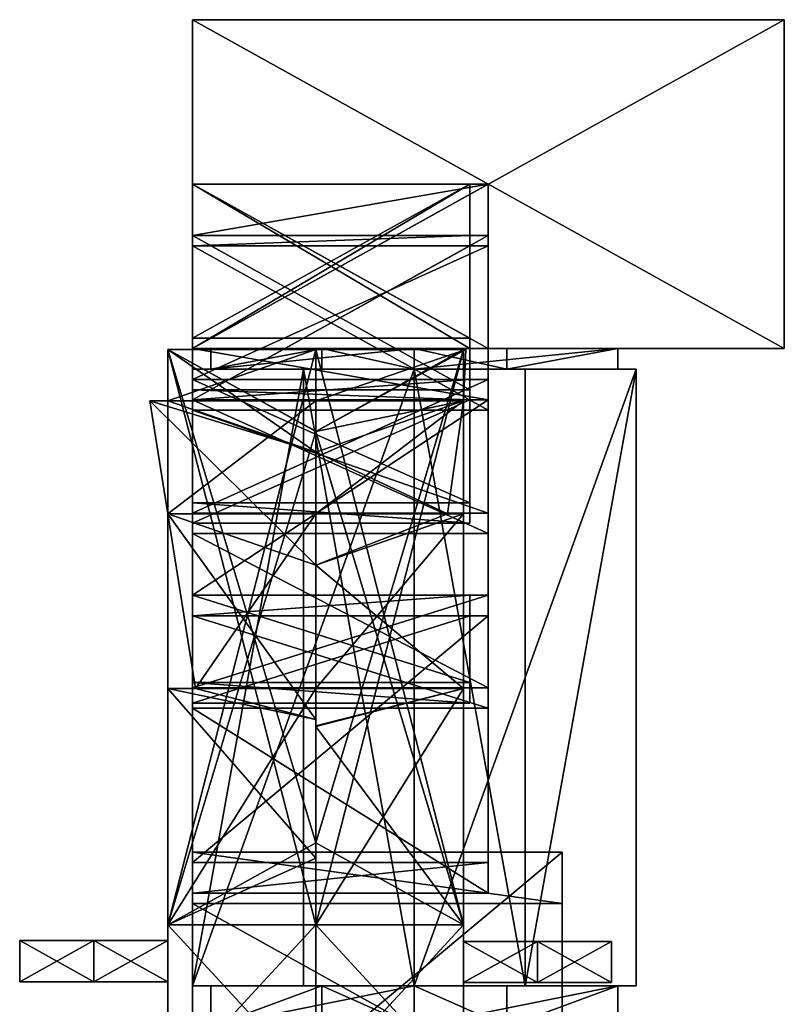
# Model space of a CAD drawing. Extents: x -30 to 32, y -80 to 80.
# Tile 2 of 2: x -30 to 32, y 0 to 80. Entities that reach past the tile are written whole.
import ezdxf

# ---------------------------------------------------------------- set-up
doc = ezdxf.new("R2010")
doc.units = 0

msp = doc.modelspace()

# ---------------------------------------------------------------- meshes
at = {"layer": 'OBJECT001', "color": 50}
mesh = msp.add_polyface(dxfattribs=at)
corners = [(20, 1.665466, -80.552002), (2, 1.665466, -80.552002), (2, 51.667053, -80.552002), (20, 51.667053, -80.552002), (11, 51.667053, -96), (2, 51.667053, -96), (2, 1.665466, -96), (11, 1.665466, -96)]
mesh.append_faces([[corners[k] for k in face] for face in [(1, 3, 0), (5, 7, 4), (6, 0, 7), (4, 2, 5), (5, 1, 6), (7, 3, 4)]], dxfattribs={"vtx0": -1})
mesh.append_faces([[corners[k] for k in face] for face in [(1, 2, 3), (5, 6, 7), (6, 1, 0), (4, 3, 2), (5, 2, 1), (7, 0, 3)]], dxfattribs={"vtx2": -1})
at = {"layer": 'OBJECT002', "color": 50}
mesh = msp.add_polyface(dxfattribs=at)
corners = [(32, 53.333435, -65.102997), (-16, 53.333435, -65.102997), (-16, 80, -65.102997), (32, 80, -65.102997), (32, 80, -96), (-16, 80, -96), (-16, 53.333435, -96), (32, 53.333435, -96)]
mesh.append_faces([[corners[k] for k in face] for face in [(1, 3, 0), (5, 7, 4), (6, 0, 7), (4, 2, 5), (5, 1, 6), (7, 3, 4)]], dxfattribs={"vtx0": -1})
mesh.append_faces([[corners[k] for k in face] for face in [(1, 2, 3), (5, 6, 7), (6, 1, 0), (4, 3, 2), (5, 2, 1), (7, 0, 3)]], dxfattribs={"vtx2": -1})
at = {"layer": 'OBJECT005', "color": 50}
mesh = msp.add_polyface(dxfattribs=at)
corners = [(18.5, -1.666565, -80.552002), (2, -1.666565, -80.552002), (2, 1.667053, -80.552002), (18.5, 1.667053, -80.552002), (9.5, 1.667053, -96), (2, 1.667053, -96), (2, -1.666565, -96), (9.5, -1.666565, -96)]
mesh.append_faces([[corners[k] for k in face] for face in [(1, 3, 0), (5, 7, 4), (6, 0, 7), (4, 2, 5), (5, 1, 6), (7, 3, 4)]], dxfattribs={"vtx0": -1})
mesh.append_faces([[corners[k] for k in face] for face in [(1, 2, 3), (5, 6, 7), (6, 1, 0), (4, 3, 2), (5, 2, 1), (7, 0, 3)]], dxfattribs={"vtx2": -1})
at = {"layer": 'OBJECT007', "color": 50}
mesh = msp.add_polyface(dxfattribs=at)
corners = [(18.5, 51.665466, -80.552002), (2, 51.665466, -80.552002), (2, 53.333008, -80.552002), (18.5, 53.333008, -80.552002), (9.5, 53.333008, -96), (2, 53.333008, -96), (2, 51.665466, -96), (9.5, 51.665466, -96)]
mesh.append_faces([[corners[k] for k in face] for face in [(1, 3, 0), (5, 7, 4), (6, 0, 7), (4, 2, 5), (5, 1, 6), (7, 3, 4)]], dxfattribs={"vtx0": -1})
mesh.append_faces([[corners[k] for k in face] for face in [(1, 2, 3), (5, 6, 7), (6, 1, 0), (4, 3, 2), (5, 2, 1), (7, 0, 3)]], dxfattribs={"vtx2": -1})
at = {"layer": 'OBJECT013', "color": 50}
mesh = msp.add_polyface(dxfattribs=at)
corners = [(6.5, 53.333435, -63.171997), (-16, 53.333435, -63.171997), (-16, 66.667053, -63.171997), (6.5, 66.667053, -63.171997), (6.5, 66.667053, -65.102997), (-16, 66.667053, -65.102997), (-16, 53.333435, -65.102997), (6.5, 53.333435, -65.102997)]
mesh.append_faces([[corners[k] for k in face] for face in [(1, 3, 0), (5, 7, 4), (6, 0, 7), (4, 2, 5), (5, 1, 6), (7, 3, 4)]], dxfattribs={"vtx0": -1})
mesh.append_faces([[corners[k] for k in face] for face in [(1, 2, 3), (5, 6, 7), (6, 1, 0), (4, 3, 2), (5, 2, 1), (7, 0, 3)]], dxfattribs={"vtx2": -1})
at = {"layer": 'OBJECT014', "color": 50}
mesh = msp.add_polyface(dxfattribs=at)
corners = [(8, 53.333435, -34.207001), (-16, 53.333435, -34.207001), (-16, 66.667053, -34.207001), (8, 66.667053, -34.207001), (8, 66.667053, -63.171997), (-16, 66.667053, -63.171997), (-16, 53.333435, -63.171997), (8, 53.333435, -63.171997)]
mesh.append_faces([[corners[k] for k in face] for face in [(1, 3, 0), (5, 7, 4), (6, 0, 7), (4, 2, 5), (5, 1, 6), (7, 3, 4)]], dxfattribs={"vtx0": -1})
mesh.append_faces([[corners[k] for k in face] for face in [(1, 2, 3), (5, 6, 7), (6, 1, 0), (4, 3, 2), (5, 2, 1), (7, 0, 3)]], dxfattribs={"vtx2": -1})
at = {"layer": 'OBJECT015', "color": 50}
mesh = msp.add_polyface(dxfattribs=at)
corners = [(6.5, 53.333435, -32.276001), (-16, 53.333435, -32.276001), (-16, 66.667053, -32.276001), (6.5, 66.667053, -32.276001), (6.5, 66.667053, -34.207001), (-16, 66.667053, -34.207001), (-16, 53.333435, -34.207001), (6.5, 53.333435, -34.207001)]
mesh.append_faces([[corners[k] for k in face] for face in [(1, 3, 0), (5, 7, 4), (6, 0, 7), (4, 2, 5), (5, 1, 6), (7, 3, 4)]], dxfattribs={"vtx0": -1})
mesh.append_faces([[corners[k] for k in face] for face in [(1, 2, 3), (5, 6, 7), (6, 1, 0), (4, 3, 2), (5, 2, 1), (7, 0, 3)]], dxfattribs={"vtx2": -1})
at = {"layer": 'OBJECT016', "color": 50}
mesh = msp.add_polyface(dxfattribs=at)
corners = [(8, 53.333435, -3.309998), (-16, 53.333435, -3.309998), (-16, 66.667053, -3.309998), (8, 66.667053, -3.309998), (8, 66.667053, -32.276001), (-16, 66.667053, -32.276001), (-16, 53.333435, -32.276001), (8, 53.333435, -32.276001)]
mesh.append_faces([[corners[k] for k in face] for face in [(1, 3, 0), (5, 7, 4), (6, 0, 7), (4, 2, 5), (5, 1, 6), (7, 3, 4)]], dxfattribs={"vtx0": -1})
mesh.append_faces([[corners[k] for k in face] for face in [(1, 2, 3), (5, 6, 7), (6, 1, 0), (4, 3, 2), (5, 2, 1), (7, 0, 3)]], dxfattribs={"vtx2": -1})
at = {"layer": 'OBJECT017', "color": 50}
mesh = msp.add_polyface(dxfattribs=at)
corners = [(6.5, 53.333435, -1.378998), (-16, 53.333435, -1.378998), (-16, 66.667053, -1.378998), (6.5, 66.667053, -1.378998), (6.5, 66.667053, -3.309998), (-16, 66.667053, -3.309998), (-16, 53.333435, -3.309998), (6.5, 53.333435, -3.309998)]
mesh.append_faces([[corners[k] for k in face] for face in [(1, 3, 0), (5, 7, 4), (6, 0, 7), (4, 2, 5), (5, 1, 6), (7, 3, 4)]], dxfattribs={"vtx0": -1})
mesh.append_faces([[corners[k] for k in face] for face in [(1, 2, 3), (5, 6, 7), (6, 1, 0), (4, 3, 2), (5, 2, 1), (7, 0, 3)]], dxfattribs={"vtx2": -1})
at = {"layer": 'OBJECT018', "color": 50}
mesh = msp.add_polyface(dxfattribs=at)
corners = [(8, 53.333435, 27.585999), (-16, 53.333435, 27.585999), (-16, 66.667053, 27.585999), (8, 66.667053, 27.585999), (8, 66.667053, -1.378998), (-16, 66.667053, -1.378998), (-16, 53.333435, -1.378998), (8, 53.333435, -1.378998)]
mesh.append_faces([[corners[k] for k in face] for face in [(1, 3, 0), (5, 7, 4), (6, 0, 7), (4, 2, 5), (5, 1, 6), (7, 3, 4)]], dxfattribs={"vtx0": -1})
mesh.append_faces([[corners[k] for k in face] for face in [(1, 2, 3), (5, 6, 7), (6, 1, 0), (4, 3, 2), (5, 2, 1), (7, 0, 3)]], dxfattribs={"vtx2": -1})
at = {"layer": 'OBJECT024', "color": 50}
mesh = msp.add_polyface(dxfattribs=at)
corners = [(-16, 8.332642, 97.102997), (14, 8.332642, 97.102997), (14, 12.499634, 128), (-16, 12.499634, 128), (14, -8.333008, 97.102997), (-16, -8.333008, 97.102997), (-16, -12.500061, 128), (14, -12.500061, 128)]
mesh.append_faces([[corners[k] for k in face] for face in [(1, 3, 0), (5, 7, 4), (6, 2, 7), (0, 4, 1), (5, 3, 6), (1, 7, 2)]], dxfattribs={"vtx0": -1})
mesh.append_faces([[corners[k] for k in face] for face in [(1, 2, 3), (5, 6, 7), (6, 3, 2), (0, 5, 4), (5, 0, 3), (1, 4, 7)]], dxfattribs={"vtx2": -1})
at = {"layer": 'OBJECT025', "color": 50}
mesh = msp.add_polyface(dxfattribs=at)
corners = [(8, 49.166992, 53.655365), (-16, 49.166992, 53.655365), (-16, 62.499939, 60.414368), (8, 62.499939, 60.414368), (8, 66.667053, 29.516998), (-16, 66.667053, 29.516998), (-16, 53.333008, 29.516998), (8, 53.333008, 29.516998)]
mesh.append_faces([[corners[k] for k in face] for face in [(1, 3, 0), (5, 7, 4), (4, 2, 5), (6, 0, 7), (1, 5, 2), (7, 3, 4)]], dxfattribs={"vtx0": -1})
mesh.append_faces([[corners[k] for k in face] for face in [(1, 2, 3), (5, 6, 7), (4, 3, 2), (6, 1, 0), (1, 6, 5), (7, 0, 3)]], dxfattribs={"vtx2": -1})
at = {"layer": 'OBJECT026', "color": 50}
mesh = msp.add_polyface(dxfattribs=at)
corners = [(8, 40.000183, 73.930634), (-16, 40.000183, 73.930634), (-16, 50.833191, 86.482666), (8, 50.833191, 86.482666), (8, 61.666687, 62.345856), (-16, 61.666687, 62.345856), (-16, 48.332642, 55.586853), (8, 48.332642, 55.586853)]
mesh.append_faces([[corners[k] for k in face] for face in [(1, 3, 0), (5, 7, 4), (4, 2, 5), (6, 0, 7), (1, 5, 2), (7, 3, 4)]], dxfattribs={"vtx0": -1})
mesh.append_faces([[corners[k] for k in face] for face in [(1, 2, 3), (5, 6, 7), (4, 3, 2), (6, 1, 0), (1, 6, 5), (7, 0, 3)]], dxfattribs={"vtx2": -1})
at = {"layer": 'OBJECT027', "color": 50}
mesh = msp.add_polyface(dxfattribs=at)
corners = [(8, 25.833374, 89.378601), (-16, 25.833374, 89.378601), (-16, 33.333374, 106.758606), (8, 33.333374, 106.758606), (-16, 38.333374, 75.861572), (8, 38.333374, 75.861572), (8, 49.167419, 88.413574), (-16, 49.167419, 88.413574)]
mesh.append_faces([[corners[k] for k in face] for face in [(1, 3, 0), (5, 7, 4), (6, 2, 7), (4, 0, 5), (1, 7, 2), (5, 3, 6)]], dxfattribs={"vtx0": -1})
mesh.append_faces([[corners[k] for k in face] for face in [(1, 2, 3), (5, 6, 7), (6, 3, 2), (4, 1, 0), (1, 4, 7), (5, 0, 3)]], dxfattribs={"vtx2": -1})
at = {"layer": 'OBJECT028', "color": 50}
mesh = msp.add_polyface(dxfattribs=at)
corners = [(8, 9.167053, 101.931), (-16, 9.167053, 101.931), (-16, 11.667053, 120.276001), (8, 11.667053, 120.276001), (-16, 24.167664, 90.344513), (8, 24.167664, 90.344513), (8, 31.667725, 107.723602), (-16, 31.667725, 107.723602)]
mesh.append_faces([[corners[k] for k in face] for face in [(1, 3, 0), (5, 7, 4), (2, 6, 3), (4, 0, 5), (1, 7, 2), (5, 3, 6)]], dxfattribs={"vtx0": -1})
mesh.append_faces([[corners[k] for k in face] for face in [(1, 2, 3), (5, 6, 7), (2, 7, 6), (4, 1, 0), (1, 4, 7), (5, 0, 3)]], dxfattribs={"vtx2": -1})
at = {"layer": 'OBJECT029', "color": 50}
mesh = msp.add_polyface(dxfattribs=at)
corners = [(6.5, 53.333435, 29.516998), (-16, 53.333435, 29.516998), (-16, 66.667053, 29.516998), (6.5, 66.667053, 29.516998), (6.5, 66.667053, 27.585999), (-16, 66.667053, 27.585999), (-16, 53.333435, 27.585999), (6.5, 53.333435, 27.585999)]
mesh.append_faces([[corners[k] for k in face] for face in [(1, 3, 0), (5, 7, 4), (6, 0, 7), (4, 2, 5), (5, 1, 6), (7, 3, 4)]], dxfattribs={"vtx0": -1})
mesh.append_faces([[corners[k] for k in face] for face in [(1, 2, 3), (5, 6, 7), (6, 1, 0), (4, 3, 2), (5, 2, 1), (7, 0, 3)]], dxfattribs={"vtx2": -1})
at = {"layer": 'OBJECT033', "color": 50}
mesh = msp.add_polyface(dxfattribs=at)
corners = [(6.5, 24.582947, 91.310028), (-16, 24.582947, 91.310028), (-16, 31.667358, 107.724823), (6.5, 31.667358, 107.724823), (-16, 26.250183, 90.34491), (6.5, 26.250183, 90.34491), (6.5, 33.333557, 106.759827), (-16, 33.333557, 106.759827)]
mesh.append_faces([[corners[k] for k in face] for face in [(1, 3, 0), (5, 7, 4), (2, 6, 3), (4, 0, 5), (1, 7, 2), (3, 5, 0)]], dxfattribs={"vtx0": -1})
mesh.append_faces([[corners[k] for k in face] for face in [(1, 2, 3), (5, 6, 7), (2, 7, 6), (4, 1, 0), (1, 4, 7), (3, 6, 5)]], dxfattribs={"vtx2": -1})
at = {"layer": 'OBJECT034', "color": 50}
mesh = msp.add_polyface(dxfattribs=at)
corners = [(6.5, 39.166565, 76.828583), (-16, 39.166565, 76.828583), (-16, 49.167053, 88.415192), (6.5, 49.167053, 88.415192), (-16, 40.832642, 74.8974), (6.5, 40.832642, 74.8974), (6.5, 50.832092, 86.482758), (-16, 50.832092, 86.482758)]
mesh.append_faces([[corners[k] for k in face] for face in [(1, 3, 0), (5, 7, 4), (6, 2, 7), (4, 0, 5), (1, 7, 2), (5, 3, 6)]], dxfattribs={"vtx0": -1})
mesh.append_faces([[corners[k] for k in face] for face in [(1, 2, 3), (5, 6, 7), (6, 3, 2), (4, 1, 0), (1, 4, 7), (5, 0, 3)]], dxfattribs={"vtx2": -1})
at = {"layer": 'OBJECT035', "color": 50}
mesh = msp.add_polyface(dxfattribs=at)
corners = [(6.5, 49.167236, 56.068573), (-16, 49.167236, 56.068573), (-16, 61.667236, 62.344574), (6.5, 61.667236, 62.344574), (6.5, 62.500244, 60.413208), (-16, 62.500244, 60.413208), (-16, 50.000305, 54.137238), (6.5, 50.000305, 54.137238)]
mesh.append_faces([[corners[k] for k in face] for face in [(1, 3, 0), (5, 7, 4), (4, 2, 5), (6, 0, 7), (5, 1, 6), (7, 3, 4)]], dxfattribs={"vtx0": -1})
mesh.append_faces([[corners[k] for k in face] for face in [(1, 2, 3), (5, 6, 7), (4, 3, 2), (6, 1, 0), (5, 2, 1), (7, 0, 3)]], dxfattribs={"vtx2": -1})
at = {"layer": 'OBJECT036', "color": 50}
mesh = msp.add_polyface(dxfattribs=at)
corners = [(6.5, 54.167053, 29.516998), (-16, 54.167053, 29.516998), (-16, 66.665466, 29.516998), (6.5, 66.665466, 29.516998), (6.5, 66.665466, 27.585999), (-16, 66.665466, 27.585999), (-16, 54.167053, 27.585999), (6.5, 54.167053, 27.585999)]
mesh.append_faces([[corners[k] for k in face] for face in [(1, 3, 0), (5, 7, 4), (4, 2, 5), (6, 0, 7), (5, 1, 6), (7, 3, 4)]], dxfattribs={"vtx0": -1})
mesh.append_faces([[corners[k] for k in face] for face in [(1, 2, 3), (5, 6, 7), (4, 3, 2), (6, 1, 0), (5, 2, 1), (7, 0, 3)]], dxfattribs={"vtx2": -1})
at = {"layer": 'OBJECT038', "color": 50}
mesh = msp.add_polyface(dxfattribs=at)
corners = [(2, -1.666565, -80.552002), (-14.5, -1.666565, -80.552002), (-14.5, 1.667053, -80.552002), (2, 1.667053, -80.552002), (2, 1.667053, -96), (-5.5, 1.667053, -96), (-5.5, -1.666565, -96), (2, -1.666565, -96)]
mesh.append_faces([[corners[k] for k in face] for face in [(1, 3, 0), (5, 7, 4), (6, 0, 7), (4, 2, 5), (7, 3, 4), (5, 1, 6)]], dxfattribs={"vtx0": -1})
mesh.append_faces([[corners[k] for k in face] for face in [(1, 2, 3), (5, 6, 7), (6, 1, 0), (4, 3, 2), (7, 0, 3), (5, 2, 1)]], dxfattribs={"vtx2": -1})
at = {"layer": 'OBJECT039', "color": 50}
mesh = msp.add_polyface(dxfattribs=at)
corners = [(2, 1.665466, -80.552002), (-16, 1.665466, -80.552002), (-16, 51.667053, -80.552002), (2, 51.667053, -80.552002), (2, 51.667053, -96), (-7, 51.667053, -96), (-7, 1.665466, -96), (2, 1.665466, -96)]
mesh.append_faces([[corners[k] for k in face] for face in [(1, 3, 0), (5, 7, 4), (6, 0, 7), (4, 2, 5), (7, 3, 4), (5, 1, 6)]], dxfattribs={"vtx0": -1})
mesh.append_faces([[corners[k] for k in face] for face in [(1, 2, 3), (5, 6, 7), (6, 1, 0), (4, 3, 2), (7, 0, 3), (5, 2, 1)]], dxfattribs={"vtx2": -1})
at = {"layer": 'OBJECT041', "color": 50}
mesh = msp.add_polyface(dxfattribs=at)
corners = [(2, 51.665466, -80.552002), (-14.5, 51.665466, -80.552002), (-14.5, 53.333008, -80.552002), (2, 53.333008, -80.552002), (2, 53.333008, -96), (-5.5, 53.333008, -96), (-5.5, 51.665466, -96), (2, 51.665466, -96)]
mesh.append_faces([[corners[k] for k in face] for face in [(1, 3, 0), (5, 7, 4), (6, 0, 7), (4, 2, 5), (7, 3, 4), (5, 1, 6)]], dxfattribs={"vtx0": -1})
mesh.append_faces([[corners[k] for k in face] for face in [(1, 2, 3), (5, 6, 7), (6, 1, 0), (4, 3, 2), (7, 0, 3), (5, 2, 1)]], dxfattribs={"vtx2": -1})
at = {"layer": 'OBJECT052', "color": 50}
mesh = msp.add_polyface(dxfattribs=at)
corners = [(-18, -6.399963, 97), (-18, 6.59906, 97), (-6, 6.59906, 97), (-6, -6.399963, 97), (-18, 6.59906, -81), (-18, -6.399963, -81), (-6, -6.399963, -81), (-6, 6.59906, -81)]
mesh.append_faces([[corners[k] for k in face] for face in [(1, 3, 0), (5, 7, 4), (6, 2, 7), (4, 0, 5), (7, 1, 4), (5, 3, 6)]], dxfattribs={"vtx0": -1})
mesh.append_faces([[corners[k] for k in face] for face in [(1, 2, 3), (5, 6, 7), (6, 3, 2), (4, 1, 0), (7, 2, 1), (5, 0, 3)]], dxfattribs={"vtx2": -1})
at = {"layer": 'OBJECT059', "color": 50}
mesh = msp.add_polyface(dxfattribs=at)
corners = [(-24, 2.001404, 16), (-30, 2.001404, 16), (-30, 5.333008, 16), (-24, 5.333008, 16), (-24, 5.333008, -14.897003), (-30, 5.333008, -14.897003), (-30, 2.001404, -14.897003), (-24, 2.001404, -14.897003)]
mesh.append_faces([[corners[k] for k in face] for face in [(1, 3, 0), (5, 7, 4), (6, 0, 7), (4, 2, 5), (7, 3, 4), (5, 1, 6)]], dxfattribs={"vtx0": -1})
mesh.append_faces([[corners[k] for k in face] for face in [(1, 2, 3), (5, 6, 7), (6, 1, 0), (4, 3, 2), (7, 0, 3), (5, 2, 1)]], dxfattribs={"vtx2": -1})
at = {"layer": 'OBJECT060', "color": 50}
mesh = msp.add_polyface(dxfattribs=at)
corners = [(-18, 2.001404, 16), (-24, 2.001404, 16), (-24, 5.333008, 16), (-18, 5.333008, 16), (-18, 5.333008, 12.138), (-24, 5.333008, 12.138), (-24, 2.001404, 12.138), (-18, 2.001404, 12.138)]
mesh.append_faces([[corners[k] for k in face] for face in [(1, 3, 0), (5, 7, 4), (6, 0, 7), (4, 2, 5), (7, 3, 4), (5, 1, 6)]], dxfattribs={"vtx0": -1})
mesh.append_faces([[corners[k] for k in face] for face in [(1, 2, 3), (5, 6, 7), (6, 1, 0), (4, 3, 2), (7, 0, 3), (5, 2, 1)]], dxfattribs={"vtx2": -1})
at = {"layer": 'OBJECT061', "color": 50}
mesh = msp.add_polyface(dxfattribs=at)
corners = [(-18, 2.001404, -11.033997), (-24, 2.001404, -11.033997), (-24, 5.333008, -11.033997), (-18, 5.333008, -11.033997), (-18, 5.333008, -14.897003), (-24, 5.333008, -14.897003), (-24, 2.001404, -14.897003), (-18, 2.001404, -14.897003)]
mesh.append_faces([[corners[k] for k in face] for face in [(1, 3, 0), (5, 7, 4), (6, 0, 7), (4, 2, 5), (7, 3, 4), (5, 1, 6)]], dxfattribs={"vtx0": -1})
mesh.append_faces([[corners[k] for k in face] for face in [(1, 2, 3), (5, 6, 7), (6, 1, 0), (4, 3, 2), (7, 0, 3), (5, 2, 1)]], dxfattribs={"vtx2": -1})
at = {"layer": 'OBJECT062', "color": 50}
mesh = msp.add_polyface(dxfattribs=at)
corners = [(-18, 6.600037, 104), (-6, 13.267029, 89.518066), (-6, 6.600037, 104), (-6, 13.267029, 35.445557), (-18, 6.600037, 27.722687), (-6, 6.600037, 27.722687)]
mesh.append_faces([[corners[k] for k in face] for face in [(1, 2, 0), (4, 5, 3)]])
mesh.append_faces([[corners[k] for k in face] for face in [(3, 0, 4), (4, 2, 5), (1, 5, 2)]], dxfattribs={"vtx0": -1})
mesh.append_faces([[corners[k] for k in face] for face in [(3, 1, 0), (4, 0, 2), (1, 3, 5)]], dxfattribs={"vtx2": -1})
at = {"layer": 'OBJECT063', "color": 50}
mesh = msp.add_polyface(dxfattribs=at)
corners = [(-18, 25.766113, 89.5177), (-6, 23.267029, 83.72467), (-6, 25.766113, 89.5177), (-6, 12.023621, 92.219574), (-18, 6.601074, 104), (-6, 6.601074, 104)]
mesh.append_faces([[corners[k] for k in face] for face in [(1, 2, 0), (4, 5, 3)]])
mesh.append_faces([[corners[k] for k in face] for face in [(0, 3, 1), (4, 2, 5), (1, 5, 2)]], dxfattribs={"vtx0": -1})
mesh.append_faces([[corners[k] for k in face] for face in [(0, 4, 3), (4, 0, 2), (1, 3, 5)]], dxfattribs={"vtx2": -1})
at = {"layer": 'OBJECT064', "color": 50}
mesh = msp.add_polyface(dxfattribs=at)
corners = [(-18, 39.93457, 74.06839), (-6, 35.767212, 68.274902), (-6, 39.93457, 74.06839), (-6, 23.267029, 83.724762), (-15.74115, 25.766174, 89.517944), (-6, 25.766174, 89.517944)]
mesh.append_faces([[corners[k] for k in face] for face in [(1, 2, 0), (4, 5, 3)]])
mesh.append_faces([[corners[k] for k in face] for face in [(0, 3, 1), (2, 4, 0), (1, 5, 2)]], dxfattribs={"vtx0": -1})
mesh.append_faces([[corners[k] for k in face] for face in [(0, 4, 3), (2, 5, 4), (1, 3, 5)]], dxfattribs={"vtx2": -1})
at = {"layer": 'OBJECT065', "color": 50}
mesh = msp.add_polyface(dxfattribs=at)
corners = [(-6, 49.099976, 53.793182), (-19.456787, 49.099976, 53.793182), (-6, 44.93396, 46.069153), (-6, 35.768005, 68.27594), (-18, 39.934387, 74.068115), (-6, 39.934387, 74.068115)]
mesh.append_faces([[corners[k] for k in face] for face in [(1, 2, 0), (4, 5, 3)]])
mesh.append_faces([[corners[k] for k in face] for face in [(1, 3, 2), (0, 4, 1), (2, 5, 0)]], dxfattribs={"vtx0": -1})
mesh.append_faces([[corners[k] for k in face] for face in [(1, 4, 3), (0, 5, 4), (2, 3, 5)]], dxfattribs={"vtx2": -1})
at = {"layer": 'OBJECT066', "color": 50}
mesh = msp.add_polyface(dxfattribs=at)
corners = [(-6, 53.267029, 27.724945), (-18, 53.267029, 27.724945), (-6, 46.638367, 35.404327), (-6, 44.934021, 46.069366), (-18, 49.099976, 53.793274), (-6, 49.099976, 53.793274)]
mesh.append_faces([[corners[k] for k in face] for face in [(1, 2, 0), (4, 5, 3)]])
mesh.append_faces([[corners[k] for k in face] for face in [(1, 3, 2), (0, 4, 1), (2, 5, 0)]], dxfattribs={"vtx0": -1})
mesh.append_faces([[corners[k] for k in face] for face in [(1, 4, 3), (0, 5, 4), (2, 3, 5)]], dxfattribs={"vtx2": -1})
at = {"layer": 'OBJECT067', "color": 50}
mesh = msp.add_polyface(dxfattribs=at)
corners = [(-6, 6.601135, 27.723999), (-18, 6.601135, 27.723999), (-6, 13.267029, 35.447906), (-6, 46.600281, 35.448425), (-18, 53.267029, 27.723999), (-6, 53.267029, 27.723999)]
mesh.append_faces([[corners[k] for k in face] for face in [(1, 2, 0), (4, 5, 3)]])
mesh.append_faces([[corners[k] for k in face] for face in [(1, 3, 2), (4, 0, 5), (2, 5, 0)]], dxfattribs={"vtx0": -1})
mesh.append_faces([[corners[k] for k in face] for face in [(1, 4, 3), (4, 1, 0), (2, 3, 5)]], dxfattribs={"vtx2": -1})
at = {"layer": 'OBJECT068', "color": 50}
mesh = msp.add_polyface(dxfattribs=at)
corners = [(-6, 13.267029, 20), (-18, 6.598816, 27.723999), (-6, 6.598816, 27.723999), (-18, 53.267029, 27.723999), (-6, 46.598938, 20), (-6, 53.267029, 27.723999)]
mesh.append_faces([[corners[k] for k in face] for face in [(1, 2, 0), (4, 5, 3)]])
mesh.append_faces([[corners[k] for k in face] for face in [(0, 3, 1), (1, 5, 2), (4, 2, 5)]], dxfattribs={"vtx0": -1})
mesh.append_faces([[corners[k] for k in face] for face in [(0, 4, 3), (1, 3, 5), (4, 0, 2)]], dxfattribs={"vtx2": -1})
at = {"layer": 'OBJECT069', "color": 50}
mesh = msp.add_polyface(dxfattribs=at)
corners = [(-6, 46.599609, 20), (-18, 53.267029, 27.724365), (-6, 53.267029, 27.724365), (-6, 53.267029, -26.343185), (-18, 53.267029, -26.343185), (-6, 46.599976, -18.619095)]
mesh.append_faces([[corners[k] for k in face] for face in [(1, 2, 0), (4, 5, 3)]])
mesh.append_faces([[corners[k] for k in face] for face in [(0, 4, 1), (3, 1, 4), (5, 2, 3)]], dxfattribs={"vtx0": -1})
mesh.append_faces([[corners[k] for k in face] for face in [(0, 5, 4), (3, 2, 1), (5, 0, 2)]], dxfattribs={"vtx2": -1})
at = {"layer": 'OBJECT070', "color": 50}
mesh = msp.add_polyface(dxfattribs=at)
corners = [(-18, 6.600037, 27.722565), (-6, 13.267029, 20), (-6, 6.600037, 27.722565), (-6, 13.267029, -18.622772), (-18, 6.600037, -26.345901), (-6, 6.600037, -26.345901)]
mesh.append_faces([[corners[k] for k in face] for face in [(1, 2, 0), (4, 5, 3)]])
mesh.append_faces([[corners[k] for k in face] for face in [(3, 0, 4), (4, 2, 5), (1, 5, 2)]], dxfattribs={"vtx0": -1})
mesh.append_faces([[corners[k] for k in face] for face in [(3, 1, 0), (4, 0, 2), (1, 3, 5)]], dxfattribs={"vtx2": -1})
at = {"layer": 'OBJECT071', "color": 50}
mesh = msp.add_polyface(dxfattribs=at)
corners = [(-6, 6.600769, -26.345001), (-18, 6.600769, -26.345001), (-6, 13.267029, -18.620911), (-6, 46.601563, -18.620926), (-18, 53.267029, -26.345001), (-6, 53.267029, -26.345001)]
mesh.append_faces([[corners[k] for k in face] for face in [(1, 2, 0), (4, 5, 3)]])
mesh.append_faces([[corners[k] for k in face] for face in [(1, 3, 2), (4, 0, 5), (2, 5, 0)]], dxfattribs={"vtx0": -1})
mesh.append_faces([[corners[k] for k in face] for face in [(1, 4, 3), (4, 1, 0), (2, 3, 5)]], dxfattribs={"vtx2": -1})
at = {"layer": 'OBJECT072', "color": 50}
mesh = msp.add_polyface(dxfattribs=at)
corners = [(-6, 13.267029, -34.068939), (-18, 6.599182, -26.345001), (-6, 6.599182, -26.345001), (-18, 53.267029, -26.345001), (-6, 46.599976, -34.068222), (-6, 53.267029, -26.345001)]
mesh.append_faces([[corners[k] for k in face] for face in [(1, 2, 0), (4, 5, 3)]])
mesh.append_faces([[corners[k] for k in face] for face in [(0, 3, 1), (1, 5, 2), (4, 2, 5)]], dxfattribs={"vtx0": -1})
mesh.append_faces([[corners[k] for k in face] for face in [(0, 4, 3), (1, 3, 5), (4, 0, 2)]], dxfattribs={"vtx2": -1})
at = {"layer": 'OBJECT073', "color": 50}
mesh = msp.add_polyface(dxfattribs=at)
corners = [(-18, 6.600037, -26.346024), (-6, 13.267029, -34.070816), (-6, 6.600037, -26.346024), (-6, 13.267029, -72.689697), (-18, 6.600037, -80.413773), (-6, 6.600037, -80.413773)]
mesh.append_faces([[corners[k] for k in face] for face in [(1, 2, 0), (4, 5, 3)]])
mesh.append_faces([[corners[k] for k in face] for face in [(3, 0, 4), (4, 2, 5), (1, 5, 2)]], dxfattribs={"vtx0": -1})
mesh.append_faces([[corners[k] for k in face] for face in [(3, 1, 0), (4, 0, 2), (1, 3, 5)]], dxfattribs={"vtx2": -1})
at = {"layer": 'OBJECT074', "color": 50}
mesh = msp.add_polyface(dxfattribs=at)
corners = [(-6, 6.599854, -80.414001), (-18, 6.599854, -80.414001), (-6, 13.267029, -72.689133), (-6, 46.59845, -72.689819), (-18, 53.267029, -80.414001), (-6, 53.267029, -80.414001)]
mesh.append_faces([[corners[k] for k in face] for face in [(1, 2, 0), (4, 5, 3)]])
mesh.append_faces([[corners[k] for k in face] for face in [(1, 3, 2), (4, 0, 5), (2, 5, 0)]], dxfattribs={"vtx0": -1})
mesh.append_faces([[corners[k] for k in face] for face in [(1, 4, 3), (4, 1, 0), (2, 3, 5)]], dxfattribs={"vtx2": -1})
at = {"layer": 'OBJECT075', "color": 50}
mesh = msp.add_polyface(dxfattribs=at)
corners = [(-6, 46.600281, -34.067856), (-18, 53.267029, -26.344162), (-6, 53.267029, -26.344162), (-6, 53.267029, -80.415619), (-18, 53.267029, -80.415619), (-6, 46.599792, -72.69136)]
mesh.append_faces([[corners[k] for k in face] for face in [(1, 2, 0), (4, 5, 3)]])
mesh.append_faces([[corners[k] for k in face] for face in [(0, 4, 1), (3, 1, 4), (5, 2, 3)]], dxfattribs={"vtx0": -1})
mesh.append_faces([[corners[k] for k in face] for face in [(0, 5, 4), (3, 2, 1), (5, 0, 2)]], dxfattribs={"vtx2": -1})
at = {"layer": 'OBJECT077', "color": 50}
mesh = msp.add_polyface(dxfattribs=at)
corners = [(-6, -6.399963, 97), (-6, 6.59906, 97), (6, 6.59906, 97), (6, -6.399963, 97), (-6, 6.59906, -81), (-6, -6.399963, -81), (6, -6.399963, -81), (6, 6.59906, -81)]
mesh.append_faces([[corners[k] for k in face] for face in [(1, 3, 0), (5, 7, 4), (4, 0, 5), (6, 2, 7), (7, 1, 4), (5, 3, 6)]], dxfattribs={"vtx0": -1})
mesh.append_faces([[corners[k] for k in face] for face in [(1, 2, 3), (5, 6, 7), (4, 1, 0), (6, 3, 2), (7, 2, 1), (5, 0, 3)]], dxfattribs={"vtx2": -1})
at = {"layer": 'OBJECT092', "color": 50}
mesh = msp.add_polyface(dxfattribs=at)
corners = [(-6, 13.267029, -34.070679), (6, 6.600037, -26.346024), (-6, 6.600037, -26.346024), (-6, 6.600037, -80.413773), (6, 6.600037, -80.413773), (-6, 13.267029, -72.689835)]
mesh.append_faces([[corners[k] for k in face] for face in [(1, 2, 0), (4, 5, 3)]])
mesh.append_faces([[corners[k] for k in face] for face in [(0, 4, 1), (3, 1, 4), (5, 2, 3)]], dxfattribs={"vtx0": -1})
mesh.append_faces([[corners[k] for k in face] for face in [(0, 5, 4), (3, 2, 1), (5, 0, 2)]], dxfattribs={"vtx2": -1})
at = {"layer": 'OBJECT093', "color": 50}
mesh = msp.add_polyface(dxfattribs=at)
corners = [(-6, 13.267029, -72.690125), (6, 6.599854, -80.414001), (-6, 6.599854, -80.414001), (-6, 53.267029, -80.414001), (6, 53.267029, -80.414001), (-6, 46.598328, -72.689667)]
mesh.append_faces([[corners[k] for k in face] for face in [(1, 2, 0), (4, 5, 3)]])
mesh.append_faces([[corners[k] for k in face] for face in [(0, 4, 1), (3, 1, 4), (2, 5, 0)]], dxfattribs={"vtx0": -1})
mesh.append_faces([[corners[k] for k in face] for face in [(0, 5, 4), (3, 2, 1), (2, 3, 5)]], dxfattribs={"vtx2": -1})
at = {"layer": 'OBJECT094', "color": 50}
mesh = msp.add_polyface(dxfattribs=at)
corners = [(6, 53.267029, -26.344162), (-6, 46.600403, -34.067719), (-6, 53.267029, -26.344162), (-6, 46.599915, -72.691498), (6, 53.267029, -80.415619), (-6, 53.267029, -80.415619)]
mesh.append_faces([[corners[k] for k in face] for face in [(1, 2, 0), (4, 5, 3)]])
mesh.append_faces([[corners[k] for k in face] for face in [(3, 0, 4), (4, 2, 5), (1, 5, 2)]], dxfattribs={"vtx0": -1})
mesh.append_faces([[corners[k] for k in face] for face in [(3, 1, 0), (4, 0, 2), (1, 3, 5)]], dxfattribs={"vtx2": -1})
at = {"layer": 'OBJECT095', "color": 50}
mesh = msp.add_polyface(dxfattribs=at)
corners = [(6, 6.599182, -26.345001), (-6, 13.267029, -34.069092), (-6, 6.599182, -26.345001), (-6, 46.598816, -34.06955), (6, 53.267029, -26.345001), (-6, 53.267029, -26.345001)]
mesh.append_faces([[corners[k] for k in face] for face in [(1, 2, 0), (4, 5, 3)]])
mesh.append_faces([[corners[k] for k in face] for face in [(3, 0, 4), (2, 4, 0), (1, 5, 2)]], dxfattribs={"vtx0": -1})
mesh.append_faces([[corners[k] for k in face] for face in [(3, 1, 0), (2, 5, 4), (1, 3, 5)]], dxfattribs={"vtx2": -1})
at = {"layer": 'OBJECT096', "color": 50}
mesh = msp.add_polyface(dxfattribs=at)
corners = [(-6, 13.267029, -18.621902), (6, 6.600769, -26.345001), (-6, 6.600769, -26.345001), (-6, 53.267029, -26.345001), (6, 53.267029, -26.345001), (-6, 46.60144, -18.620773)]
mesh.append_faces([[corners[k] for k in face] for face in [(1, 2, 0), (4, 5, 3)]])
mesh.append_faces([[corners[k] for k in face] for face in [(0, 4, 1), (3, 1, 4), (2, 5, 0)]], dxfattribs={"vtx0": -1})
mesh.append_faces([[corners[k] for k in face] for face in [(0, 5, 4), (3, 2, 1), (2, 3, 5)]], dxfattribs={"vtx2": -1})
at = {"layer": 'OBJECT097', "color": 50}
mesh = msp.add_polyface(dxfattribs=at)
corners = [(6, 53.267029, 27.724365), (-6, 46.599731, 20), (-6, 53.267029, 27.724365), (-6, 46.600098, -18.619217), (6, 53.267029, -26.34317), (-6, 53.267029, -26.34317)]
mesh.append_faces([[corners[k] for k in face] for face in [(1, 2, 0), (4, 5, 3)]])
mesh.append_faces([[corners[k] for k in face] for face in [(3, 0, 4), (4, 2, 5), (1, 5, 2)]], dxfattribs={"vtx0": -1})
mesh.append_faces([[corners[k] for k in face] for face in [(3, 1, 0), (4, 0, 2), (1, 3, 5)]], dxfattribs={"vtx2": -1})
at = {"layer": 'OBJECT098', "color": 50}
mesh = msp.add_polyface(dxfattribs=at)
corners = [(-6, 13.267029, 20), (6, 6.600037, 27.722565), (-6, 6.600037, 27.722565), (-6, 6.600037, -26.345901), (6, 6.600037, -26.345901), (-6, 13.267029, -18.62291)]
mesh.append_faces([[corners[k] for k in face] for face in [(1, 2, 0), (4, 5, 3)]])
mesh.append_faces([[corners[k] for k in face] for face in [(0, 4, 1), (3, 1, 4), (5, 2, 3)]], dxfattribs={"vtx0": -1})
mesh.append_faces([[corners[k] for k in face] for face in [(0, 5, 4), (3, 2, 1), (5, 0, 2)]], dxfattribs={"vtx2": -1})
at = {"layer": 'OBJECT099', "color": 50}
mesh = msp.add_polyface(dxfattribs=at)
corners = [(6, 6.598816, 27.723999), (-6, 13.267029, 20), (-6, 6.598816, 27.723999), (-6, 46.599792, 20), (6, 53.267029, 27.723999), (-6, 53.267029, 27.723999)]
mesh.append_faces([[corners[k] for k in face] for face in [(1, 2, 0), (4, 5, 3)]])
mesh.append_faces([[corners[k] for k in face] for face in [(3, 0, 4), (2, 4, 0), (1, 5, 2)]], dxfattribs={"vtx0": -1})
mesh.append_faces([[corners[k] for k in face] for face in [(3, 1, 0), (2, 5, 4), (1, 3, 5)]], dxfattribs={"vtx2": -1})
at = {"layer": 'OBJECT100', "color": 50}
mesh = msp.add_polyface(dxfattribs=at)
corners = [(-6, 13.267029, 35.44809), (6, 6.601135, 27.723999), (-6, 6.601135, 27.723999), (-6, 53.267029, 27.723999), (6, 53.267029, 27.723999), (-6, 46.601135, 35.447449)]
mesh.append_faces([[corners[k] for k in face] for face in [(1, 2, 0), (4, 5, 3)]])
mesh.append_faces([[corners[k] for k in face] for face in [(0, 4, 1), (3, 1, 4), (2, 5, 0)]], dxfattribs={"vtx0": -1})
mesh.append_faces([[corners[k] for k in face] for face in [(0, 5, 4), (3, 2, 1), (2, 3, 5)]], dxfattribs={"vtx2": -1})
at = {"layer": 'OBJECT101', "color": 50}
mesh = msp.add_polyface(dxfattribs=at)
corners = [(-6, 13.267029, 89.518311), (6, 6.600037, 104), (-6, 6.600037, 104), (-6, 6.600037, 27.722687), (6, 6.600037, 27.722687), (-6, 13.267029, 35.446716)]
mesh.append_faces([[corners[k] for k in face] for face in [(1, 2, 0), (4, 5, 3)]])
mesh.append_faces([[corners[k] for k in face] for face in [(0, 4, 1), (3, 1, 4), (5, 2, 3)]], dxfattribs={"vtx0": -1})
mesh.append_faces([[corners[k] for k in face] for face in [(0, 5, 4), (3, 2, 1), (5, 0, 2)]], dxfattribs={"vtx2": -1})
at = {"layer": 'OBJECT102', "color": 50}
mesh = msp.add_polyface(dxfattribs=at)
corners = [(-6, 22.692688, 82.395966), (6, 25.766113, 89.5177), (-6, 25.766113, 89.5177), (6, 6.601074, 104), (-6, 13.267029, 89.515717), (-6, 6.601074, 104)]
mesh.append_faces([[corners[k] for k in face] for face in [(1, 2, 0), (4, 5, 3)]])
mesh.append_faces([[corners[k] for k in face] for face in [(0, 3, 1), (5, 1, 3), (4, 2, 5)]], dxfattribs={"vtx0": -1})
mesh.append_faces([[corners[k] for k in face] for face in [(0, 4, 3), (5, 2, 1), (4, 0, 2)]], dxfattribs={"vtx2": -1})
at = {"layer": 'OBJECT103', "color": 50}
mesh = msp.add_polyface(dxfattribs=at)
corners = [(-6, 35.767944, 68.275879), (6, 39.93457, 74.06839), (-6, 39.93457, 74.06839), (6, 25.766174, 89.517944), (-6, 22.732666, 82.488678), (-6, 25.766174, 89.517944)]
mesh.append_faces([[corners[k] for k in face] for face in [(1, 2, 0), (4, 5, 3)]])
mesh.append_faces([[corners[k] for k in face] for face in [(0, 3, 1), (1, 5, 2), (4, 2, 5)]], dxfattribs={"vtx0": -1})
mesh.append_faces([[corners[k] for k in face] for face in [(0, 4, 3), (1, 3, 5), (4, 0, 2)]], dxfattribs={"vtx2": -1})
at = {"layer": 'OBJECT104', "color": 50}
mesh = msp.add_polyface(dxfattribs=at)
corners = [(-6, 44.934204, 46.069702), (6, 49.099915, 53.793182), (-6, 49.099915, 53.793182), (-6, 39.934387, 74.068115), (4.700317, 39.934387, 74.068115), (-6, 35.767639, 68.275452)]
mesh.append_faces([[corners[k] for k in face] for face in [(1, 2, 0), (4, 5, 3)]])
mesh.append_faces([[corners[k] for k in face] for face in [(0, 4, 1), (1, 3, 2), (2, 5, 0)]], dxfattribs={"vtx0": -1})
mesh.append_faces([[corners[k] for k in face] for face in [(0, 5, 4), (1, 4, 3), (2, 3, 5)]], dxfattribs={"vtx2": -1})
at = {"layer": 'OBJECT105', "color": 50}
mesh = msp.add_polyface(dxfattribs=at)
corners = [(-6, 46.599304, 35.449585), (6.174591, 53.267029, 27.724945), (-6, 53.267029, 27.724945), (6, 49.099976, 53.793274), (-6, 44.933899, 46.069153), (-6, 49.099976, 53.793274)]
mesh.append_faces([[corners[k] for k in face] for face in [(1, 2, 0), (4, 5, 3)]])
mesh.append_faces([[corners[k] for k in face] for face in [(0, 3, 1), (1, 5, 2), (4, 2, 5)]], dxfattribs={"vtx0": -1})
mesh.append_faces([[corners[k] for k in face] for face in [(0, 4, 3), (1, 3, 5), (4, 0, 2)]], dxfattribs={"vtx2": -1})
at = {"layer": 'OBJECT109', "color": 50}
mesh = msp.add_polyface(dxfattribs=at)
corners = [(12, 1.934998, 16), (6, 1.934998, 16), (6, 5.267029, 16), (12, 5.267029, 16), (12, 5.267029, 12.138), (6, 5.267029, 12.138), (6, 1.934998, 12.138), (12, 1.934998, 12.138)]
mesh.append_faces([[corners[k] for k in face] for face in [(1, 3, 0), (5, 7, 4), (6, 0, 7), (4, 2, 5), (5, 1, 6), (7, 3, 4)]], dxfattribs={"vtx0": -1})
mesh.append_faces([[corners[k] for k in face] for face in [(1, 2, 3), (5, 6, 7), (6, 1, 0), (4, 3, 2), (5, 2, 1), (7, 0, 3)]], dxfattribs={"vtx2": -1})
at = {"layer": 'OBJECT110', "color": 50}
mesh = msp.add_polyface(dxfattribs=at)
corners = [(18, 1.934998, 16), (12, 1.934998, 16), (12, 5.267029, 16), (18, 5.267029, 16), (18, 5.267029, -14.897003), (12, 5.267029, -14.897003), (12, 1.934998, -14.897003), (18, 1.934998, -14.897003)]
mesh.append_faces([[corners[k] for k in face] for face in [(1, 3, 0), (5, 7, 4), (6, 0, 7), (4, 2, 5), (5, 1, 6), (7, 3, 4)]], dxfattribs={"vtx0": -1})
mesh.append_faces([[corners[k] for k in face] for face in [(1, 2, 3), (5, 6, 7), (6, 1, 0), (4, 3, 2), (5, 2, 1), (7, 0, 3)]], dxfattribs={"vtx2": -1})
at = {"layer": 'OBJECT111', "color": 50}
mesh = msp.add_polyface(dxfattribs=at)
corners = [(12, 1.934998, -11.033997), (6, 1.934998, -11.033997), (6, 5.267029, -11.033997), (12, 5.267029, -11.033997), (12, 5.267029, -14.897003), (6, 5.267029, -14.897003), (6, 1.934998, -14.897003), (12, 1.934998, -14.897003)]
mesh.append_faces([[corners[k] for k in face] for face in [(1, 3, 0), (5, 7, 4), (6, 0, 7), (4, 2, 5), (5, 1, 6), (7, 3, 4)]], dxfattribs={"vtx0": -1})
mesh.append_faces([[corners[k] for k in face] for face in [(1, 2, 3), (5, 6, 7), (6, 1, 0), (4, 3, 2), (5, 2, 1), (7, 0, 3)]], dxfattribs={"vtx2": -1})

doc.saveas('drawing.dxf')
